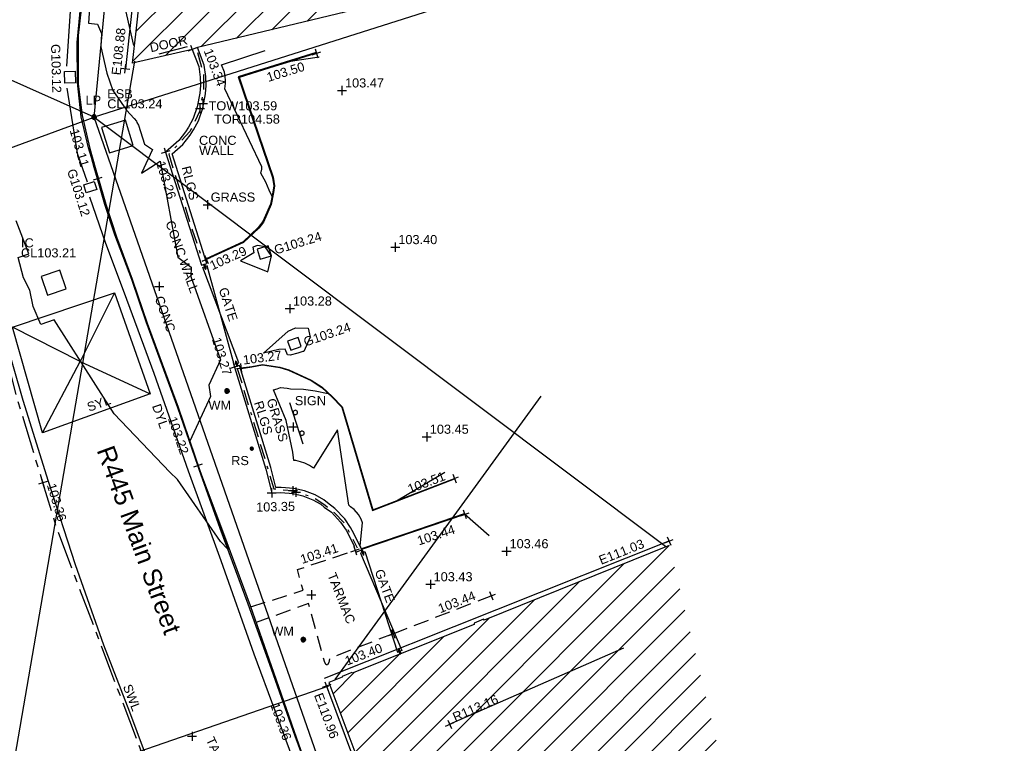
# Model space of a CAD drawing. Extents: x 635157 to 635442, y 694407 to 694910.
# Tile 90 of 103: x 635230 to 635263, y 694745 to 694768. Entities that reach past the tile are written whole.
import ezdxf

# ---------------------------------------------------------------- set-up
doc = ezdxf.new("R2010")
doc.units = 0
doc.header["$MEASUREMENT"] = 0
for name, pattern in [('BORDER', [1.75, 0.5, -0.25, 0.5, -0.25, 0, -0.25]), ('CENTER', [2, 1.25, -0.25, 0.25, -0.25]), ('DASHED', [0.75, 0.5, -0.25])]:
    doc.linetypes.add(name, pattern=pattern)
doc.layers.get('0').update_dxf_attribs({"color": 12, "linetype": 'CONTINUOUS'})
for name, color, linetype in [('BUILDING', 5, 'CONTINUOUS'), ('CHANGE_OF_SURFACE', 7, 'DASHED'), ('CHANGE_OF_SURFACE_LVL', 7, 'CONTINUOUS'), ('CONTOURS_MINOR', 132, 'CONTINUOUS'), ('DOOR', 7, 'CONTINUOUS'), ('DOOR_TXT', 7, 'CONTINUOUS'), ('EAVE', 3, 'CONTINUOUS'), ('EAVE_LVL', 3, 'CONTINUOUS'), ('ESB_COVER', 1, 'CONTINUOUS'), ('ESB_COVER_RMK', 1, 'CONTINUOUS'), ('GATE', 7, 'CONTINUOUS'), ('GATE_TXT', 7, 'CONTINUOUS'), ('GULLY', 151, 'CONTINUOUS'), ('GULLY_LVL', 151, 'CONTINUOUS'), ('HATCHING', 4, 'CONTINUOUS'), ('INSPECTION_COVER', 12, 'CONTINUOUS'), ('INSPECTION_COVER_RMK', 12, 'CONTINUOUS'), ('KERB_BOTTOM', 172, 'CONTINUOUS'), ('KERB_BOTTOM_LVL', 172, 'CONTINUOUS'), ('KERB_TOP', 2, 'CONTINUOUS'), ('LAMPPOST', 6, 'CONTINUOUS'), ('LAMPPOST_TXT', 6, 'CONTINUOUS'), ('MARKINGS_DOUBLE_YELLOW', 9, 'CONTINUOUS'), ('MARKINGS_DOUBLE_YELLOW_TXT', 9, 'CONTINUOUS'), ('MARKINGS_WHITE_LINE', 9, 'CONTINUOUS'), ('MARKINGS_WHITE_LINE_TXT', 9, 'CONTINUOUS'), ('MARKINGS_YELLOW_LINE', 9, 'CONTINUOUS'), ('MARKINGS_YELLOW_LINE_TXT', 9, 'CONTINUOUS'), ('OVERHEAD_ELECTRIC', 1, 'OH_ELEC'), ('OVERHEAD_TELECOM', 3, 'OH_TEL'), ('RAILINGS', 7, 'BORDER'), ('RAILINGS_TXT', 7, 'CONTINUOUS'), ('RIDGE', 6, 'CONTINUOUS'), ('RIDGE_LVL', 6, 'CONTINUOUS'), ('ROAD_CROWNLINE', 212, 'CENTER'), ('ROAD_CROWNLINE_LVL', 212, 'CONTINUOUS'), ('ROADSIGN', 132, 'CONTINUOUS'), ('ROADSIGN_TXT', 132, 'CONTINUOUS'), ('SIGN', 132, 'CONTINUOUS'), ('SIGN_TXT', 132, 'CONTINUOUS'), ('SPOT_HEIGHTS', 92, 'CONTINUOUS'), ('SPOT_HEIGHTS_LVL', 92, 'CONTINUOUS'), ('TEXT', 7, 'CONTINUOUS'), ('TEXT_RMK', 7, 'CONTINUOUS'), ('TEXT_TXT', 7, 'CONTINUOUS'), ('TOP_OF_RAILING_LEVEL', 212, 'CONTINUOUS'), ('TOP_OF_RAILING_LEVEL_TXT', 212, 'CONTINUOUS'), ('TOP_OF_WALL_LEVEL', 212, 'CONTINUOUS'), ('TOP_OF_WALL_LEVEL_TXT', 212, 'CONTINUOUS'), ('WALL', 12, 'CONTINUOUS'), ('WALL_LVL', 12, 'CONTINUOUS'), ('WALL_RMK', 12, 'CONTINUOUS'), ('WATER_METER', 5, 'CONTINUOUS'), ('WATER_METER_TXT', 5, 'CONTINUOUS')]:
    doc.layers.add(name, color=color, linetype=linetype)
doc.styles.add('Arial', font='arial.ttf')
doc.linetypes.add('OH_ELEC', pattern='A,4,-0.4,["OE",Arial,S=0.36,R=0,X=0,Y=-0.18],-1.2', length=5.6)
doc.linetypes.add('OH_TEL', pattern='A,4,-0.4,["OT",Arial,S=0.36,R=0,X=0,Y=-0.18],-1.2', length=5.6)

# ---------------------------------------------------------------- blocks, each defined once
blk = doc.blocks.new('MH_CIR2')
at = {"color": 0, "linetype": 'ByBlock', "flags": 128}
for points in [[(0.5, 0), (0.475, 0.154), (0.404, 0.293), (0.293, 0.404), (0.154, 0.475), (0, 0.5), (-0.154, 0.475), (-0.293, 0.404), (-0.404, 0.293), (-0.475, 0.154), (-0.5, 0), (-0.475, -0.154), (-0.404, -0.293), (-0.293, -0.404), (-0.154, -0.475), (0, -0.5), (0.154, -0.475), (0.293, -0.404), (0.404, -0.293), (0.475, -0.154)], [(-0.499, -0.033), (0.033, 0.499)], [(-0.496, 0.06), (-0.06, 0.496)], [(-0.488, -0.111), (0.111, 0.488)], [(-0.467, -0.18), (0.18, 0.467)], [(-0.467, 0.179), (-0.179, 0.467)], [(-0.438, -0.241), (0.241, 0.438)], [(-0.403, -0.296), (0.296, 0.403)], [(-0.362, -0.345), (0.345, 0.362)], [(-0.315, -0.388), (0.388, 0.315)], [(-0.263, -0.425), (0.425, 0.263)], [(-0.204, -0.456), (0.456, 0.204)], [(-0.138, -0.48), (0.48, 0.138)], [(-0.064, -0.496), (0.496, 0.064)], [(0.5, 0), (0.475, -0.154)], [(0.022, -0.5), (0.5, -0.022)], [(0.128, -0.483), (0.483, -0.128)], [(0.305, -0.396), (0.396, -0.305)]]:
    blk.add_lwpolyline(points, dxfattribs=at)
blk = doc.blocks.new('GATE')
at = {"color": 0, "linetype": 'ByBlock', "flags": 128}
for points in [[(-0.450902, 0), (-0.451904, 0.007014), (-0.455912, 0.014028), (-0.460922, 0.019038), (-0.467936, 0.023046), (-0.475952, 0.024048), (-0.482966, 0.023046), (-0.48998, 0.019038), (-0.49499, 0.014028), (-0.498998, 0.007014), (-0.5, 0), (-0.498998, -0.007014), (-0.49499, -0.014028), (-0.48998, -0.019038), (-0.482966, -0.023046), (-0.475952, -0.024048), (-0.467936, -0.023046), (-0.460922, -0.019038), (-0.455912, -0.014028), (-0.451904, -0.007014)], [(-0.475952, 0.024048), (-0.475952, 0.078156), (0.475952, -0.078156), (0.475952, -0.024048)], [(-0.475952, -0.024048), (-0.475952, -0.078156), (0.475952, 0.078156), (0.475952, 0.024048)], [(-0.450902, 0), (-0.451904, -0.007014)], [(0.5, 0), (0.498998, 0.007014), (0.49499, 0.014028), (0.48998, 0.019038), (0.482966, 0.023046), (0.475952, 0.024048), (0.467936, 0.023046), (0.460922, 0.019038), (0.455912, 0.014028), (0.451904, 0.007014), (0.450902, 0), (0.451904, -0.007014), (0.455912, -0.014028), (0.460922, -0.019038), (0.467936, -0.023046), (0.475952, -0.024048), (0.482966, -0.023046), (0.48998, -0.019038), (0.49499, -0.014028), (0.498998, -0.007014)], [(0.5, 0), (0.498998, -0.007014)]]:
    blk.add_lwpolyline(points, dxfattribs=at)
blk = doc.blocks.new('SPOT')
at = {"color": 0, "linetype": 'ByBlock', "flags": 128}
for points in [[(-0.5, 0), (0.5, 0)], [(0, 0.5), (0, -0.5)]]:
    blk.add_lwpolyline(points, dxfattribs=at)
blk = doc.blocks.new('SIGNLEFT')
at = {"color": 0, "linetype": 'ByBlock', "flags": 128}
for points in [[(-0.2, 0), (-0.2025, 0.0155), (-0.2095, 0.0295), (-0.2205, 0.0405), (-0.2345, 0.0475), (-0.25, 0.05), (-0.2655, 0.0475), (-0.2795, 0.0405), (-0.2905, 0.0295), (-0.2975, 0.0155), (-0.3, 0), (-0.2975, -0.0155), (-0.2905, -0.0295), (-0.2795, -0.0405), (-0.2655, -0.0475), (-0.25, -0.05), (-0.2345, -0.0475), (-0.2205, -0.0405), (-0.2095, -0.0295), (-0.2025, -0.0155)], [(0.3, 0), (0.2975, 0.0155), (0.2905, 0.0295), (0.2795, 0.0405), (0.2655, 0.0475), (0.25, 0.05), (0.2345, 0.0475), (0.2205, 0.0405), (0.2095, 0.0295), (0.2025, 0.0155), (0.2, 0), (0.2025, -0.0155), (0.2095, -0.0295), (0.2205, -0.0405), (0.2345, -0.0475), (0.25, -0.05), (0.2655, -0.0475), (0.2795, -0.0405), (0.2905, -0.0295), (0.2975, -0.0155)]]:
    blk.add_lwpolyline(points, close=True, dxfattribs=at)
blk.add_lwpolyline([(0.5, -0.05), (-0.5, -0.05)], dxfattribs=at)

msp = doc.modelspace()

# ---------------------------------------------------------------- hatches: boundary and pattern name
at = {"layer": 'HATCHING'}
h = msp.add_hatch(dxfattribs=at)
h.set_pattern_fill('ANSI31', color=256, scale=5)
h.paths.add_polyline_path([(635257.955, 694842.635), (635256.335, 694850.632), (635251.44, 694849.64), (635247.47, 694848.85), (635245.57, 694848.473), (635245.819, 694847.339), (635244.415, 694847.081), (635244.65, 694845.975), (635243.04, 694845.779), (635242.729, 694843.444), (635242.254, 694839.745), (635241.94, 694837.309), (635241.672, 694835.566), (635241.219, 694832.174), (635241.189, 694831.934), (635241.17, 694831.937), (635241.141, 694831.785), (635241.168, 694831.775), (635240.845, 694829.088), (635240.783, 694828.513), (635240.826, 694828.47), (635240.766, 694828.353), (635240.385, 694824.792), (635239.79, 694819.691), (635239.655, 694819.696), (635239.636, 694819.434), (635239.76, 694819.426), (635239.504, 694816.811), (635239.183, 694813.905), (635239.07, 694813.914), (635239.043, 694813.681), (635239.168, 694813.669), (635238.93, 694811.296), (635238.893, 694811.264), (635238.76, 694810.407), (635238.592, 694809.154), (635238.482, 694808.157), (635238.356, 694807.068), (635238.342, 694806.861), (635238.122, 694804.669), (635237.707, 694801.382), (635237.313, 694797.677), (635237.222, 694796.915), (635237.182, 694796.921), (635237.16, 694796.76), (635237.21, 694796.753), (635237.03, 694795.348), (635236.972, 694795.196), (635237.026, 694795.188), (635236.864, 694793.953), (635236.82, 694793.959), (635236.805, 694793.806), (635236.908, 694793.794), (635236.601, 694790.917), (635236.51, 694790.921), (635236.488, 694790.769), (635236.57, 694790.75), (635236.486, 694789.983), (635236.518, 694789.948), (635236.295, 694787.877), (635236.26, 694787.85), (635236.238, 694787.777), (635235.989, 694785.497), (635235.756, 694783.115), (635235.422, 694780.083), (635234.955, 694776.088), (635234.531, 694772.078), (635234.328, 694770.172), (635234.096, 694768.071), (635233.974, 694767.019), (635235.945, 694767.465), (635236.121, 694767.532), (635241.236, 694768.758), (635243.209, 694768.99), (635249.955, 694771.316)])
h.paths.add_polyline_path([(635238.874, 694810.829), (635241.104, 694810.829), (635241.104, 694811.295), (635238.874, 694811.295)], flags=24)
h.paths.add_polyline_path([(635239.226, 694813.542), (635241.455, 694813.542), (635241.455, 694814.007), (635239.226, 694814.007)], flags=24)
h.paths.add_polyline_path([(635247.211, 694848.93), (635249.153, 694849.274), (635249.072, 694849.732), (635247.129, 694849.388)], flags=25)
h.paths.add_polyline_path([(635244.882, 694846.932), (635245.259, 694844.86), (635245.702, 694844.94), (635245.324, 694847.012)], flags=24)
h.paths.add_polyline_path([(635244.44, 694847.004), (635244.697, 694845.592), (635245.149, 694845.675), (635244.892, 694847.087)], flags=24)
h.paths.add_polyline_path([(635251.188, 694849.695), (635253.253, 694850.111), (635253.164, 694850.552), (635251.099, 694850.136)], flags=25)
h.paths.add_polyline_path([(635254.466, 694850.325), (635255.873, 694850.609), (635255.782, 694851.06), (635254.375, 694850.776)], flags=9)
h.paths.add_polyline_path([(635248.54, 694848.363), (635248.779, 694846.948), (635249.233, 694847.025), (635248.994, 694848.44)], flags=24)
h.paths.add_polyline_path([(635241.597, 694836.35), (635241.821, 694838.05), (635241.366, 694838.11), (635241.142, 694836.41)], flags=25)
h.paths.add_polyline_path([(635237.255, 694797.998), (635237.428, 694799.704), (635236.971, 694799.75), (635236.798, 694798.045)], flags=25)
h.paths.add_polyline_path([(635243.059, 694845.287), (635243.791, 694845.287), (635243.791, 694845.737), (635243.059, 694845.737)], flags=24)
h.paths.add_polyline_path([(635241.655, 694801.724), (635241.844, 694803.451), (635241.388, 694803.502), (635241.198, 694801.774)], flags=24)
h.paths.add_polyline_path([(635241.894, 694770.837), (635243.549, 694771.369), (635243.408, 694771.807), (635241.754, 694771.275)], flags=24)
h.paths.add_polyline_path([(635238.317, 694768.727), (635238.504, 694770.455), (635238.047, 694770.504), (635237.86, 694768.777)], flags=24)
h.paths.add_polyline_path([(635240.911, 694794.131), (635241.098, 694795.859), (635240.641, 694795.908), (635240.454, 694794.181)], flags=24)
h.paths.add_polyline_path([(635242.159, 694807.938), (635242.279, 694809.672), (635241.821, 694809.703), (635241.701, 694807.97)], flags=24)
h.paths.add_polyline_path([(635242.249, 694810.883), (635242.457, 694812.609), (635242.001, 694812.664), (635241.793, 694810.938)], flags=24)
h.paths.add_polyline_path([(635243.928, 694825.595), (635244.09, 694827.325), (635243.632, 694827.368), (635243.47, 694825.638)], flags=24)
h.paths.add_polyline_path([(635245.094, 694832.674), (635245.331, 694834.393), (635244.883, 694834.455), (635244.647, 694832.736)], flags=24)
h.paths.add_polyline_path([(635246.441, 694843.638), (635246.675, 694845.36), (635246.22, 694845.422), (635245.986, 694843.7)], flags=24)
h.paths.add_polyline_path([(635256.281, 694850.624), (635257.683, 694850.931), (635257.585, 694851.38), (635256.183, 694851.073)], flags=9)
h.paths.add_polyline_path([(635242.514, 694846.362), (635244.465, 694848.448), (635244.125, 694848.766), (635242.174, 694846.68)], flags=25)
h.paths.add_polyline_path([(635236.213, 694767.467), (635236.724, 694766.125), (635237.153, 694766.289), (635236.643, 694767.63)], flags=9)
h.paths.add_polyline_path([(635234.525, 694767.276), (635235.904, 694767.581), (635235.803, 694768.036), (635234.424, 694767.73)], flags=24)
h.paths.add_polyline_path([(635235.17, 694771.811), (635235.308, 694773.217), (635234.845, 694773.263), (635234.707, 694771.857)], flags=24)
h.paths.add_polyline_path([(635235.827, 694778.064), (635235.955, 694779.471), (635235.491, 694779.513), (635235.363, 694778.106)], flags=24)
h.paths.add_polyline_path([(635236.435, 694782.997), (635236.549, 694784.405), (635236.084, 694784.443), (635235.971, 694783.035)], flags=24)
h.paths.add_polyline_path([(635237.287, 694787.864), (635237.459, 694789.266), (635236.996, 694789.323), (635236.825, 694787.921)], flags=24)
h.paths.add_polyline_path([(635237.623, 694794.681), (635237.792, 694796.083), (635237.329, 694796.139), (635237.161, 694794.736)], flags=24)
h.paths.add_polyline_path([(635238.787, 694800.981), (635239.017, 694802.374), (635238.558, 694802.45), (635238.328, 694801.056)], flags=24)
h.paths.add_polyline_path([(635239.07, 694807.838), (635239.273, 694809.236), (635238.812, 694809.303), (635238.609, 694807.905)], flags=24)
h.paths.add_polyline_path([(635239.676, 694811.286), (635239.815, 694812.692), (635239.352, 694812.737), (635239.213, 694811.332)], flags=24)
h.paths.add_polyline_path([(635240.163, 694816.699), (635240.315, 694818.103), (635239.852, 694818.153), (635239.7, 694816.749)], flags=24)
h.paths.add_polyline_path([(635240.377, 694819.412), (635240.567, 694820.812), (635240.106, 694820.874), (635239.916, 694819.474)], flags=24)
h.paths.add_polyline_path([(635241.233, 694826.612), (635241.362, 694828.019), (635240.898, 694828.062), (635240.769, 694826.655)], flags=24)
h.paths.add_polyline_path([(635241.489, 694829.012), (635241.634, 694830.417), (635241.171, 694830.465), (635241.026, 694829.06)], flags=24)
h.paths.add_polyline_path([(635242.115, 694832.728), (635242.282, 694834.131), (635241.819, 694834.186), (635241.652, 694832.783)], flags=24)
h.paths.add_polyline_path([(635242.795, 694839.263), (635243.021, 694840.657), (635242.562, 694840.732), (635242.335, 694839.338)], flags=24)
h.paths.add_polyline_path([(635243.13, 694841.169), (635243.302, 694842.571), (635242.84, 694842.627), (635242.668, 694841.225)], flags=24)
h.paths.add_polyline_path([(635253.712, 694849.287), (635255.087, 694849.612), (635254.98, 694850.065), (635253.605, 694849.74)], flags=24)
h = msp.add_hatch(dxfattribs=at)
h.set_pattern_fill('ANSI31', color=256, scale=5)
h.paths.add_polyline_path([(635251.646, 694751.145), (635245.551, 694748.691), (635245.533, 694748.718), (635245.222, 694748.589), (635245.227, 694748.546), (635242.8, 694747.577), (635242.797, 694747.573), (635242.795, 694747.575), (635241.21, 694746.941), (635241.198, 694746.96), (635240.874, 694746.828), (635240.883, 694746.809), (635240.44, 694746.63), (635241.992, 694742.51), (635241.895, 694742.47), (635242.02, 694742.182), (635242.151, 694742.241), (635243.062, 694739.924), (635242.926, 694739.862), (635243.043, 694739.589), (635243.146, 694739.632), (635243.636, 694738.486), (635243.489, 694738.429), (635243.577, 694738.169), (635243.712, 694738.228), (635244.601, 694735.863), (635244.482, 694735.811), (635244.575, 694735.554), (635244.68, 694735.585), (635244.763, 694735.404), (635244.658, 694735.363), (635244.749, 694735.105), (635244.94, 694735.176), (635245.258, 694734.318), (635245.058, 694734.241), (635245.155, 694733.975), (635245.279, 694734.029), (635246.141, 694731.586), (635246.636, 694730.218), (635246.54, 694730.181), (635247.207, 694728.345), (635247.241, 694728.345), (635247.313, 694728.125), (635247.362, 694728.147), (635247.837, 694726.934), (635256.762, 694729.973)])
h.paths.add_polyline_path([(635256.762, 694729.973), (635247.837, 694726.934), (635247.874, 694726.84), (635247.8, 694726.809), (635247.852, 694726.672), (635247.942, 694726.696), (635248.065, 694726.338), (635247.994, 694726.311), (635248.073, 694726.112), (635248.144, 694726.144), (635248.614, 694724.858), (635248.908, 694724.076), (635248.859, 694724.063), (635249.126, 694723.318), (635249.167, 694723.331), (635249.56, 694722.279), (635249.511, 694722.255), (635249.748, 694721.639), (635249.76, 694721.641), (635249.81, 694721.664), (635249.826, 694721.624), (635249.827, 694721.622), (635249.845, 694721.603), (635249.853, 694721.554), (635250.829, 694719.069), (635251.356, 694717.654), (635252.596, 694714.429), (635253.155, 694712.887), (635253.878, 694710.919), (635253.836, 694710.904), (635254.07, 694710.285), (635260.76, 694713.427)])
h.paths.add_polyline_path([(635247.193, 694728.124), (635247.814, 694726.526), (635248.242, 694726.692), (635247.622, 694728.29)], flags=9)
h.paths.add_polyline_path([(635247.291, 694728.017), (635247.891, 694726.41), (635248.322, 694726.571), (635247.722, 694728.177)], flags=9)
h.paths.add_polyline_path([(635250.714, 694729.057), (635251.341, 694727.436), (635251.77, 694727.602), (635251.143, 694729.223)], flags=24)
h.paths.add_polyline_path([(635249.409, 694731.952), (635250.028, 694730.328), (635250.457, 694730.492), (635249.839, 694732.116)], flags=24)
h.paths.add_polyline_path([(635244.684, 694743.824), (635245.303, 694742.2), (635245.732, 694742.363), (635245.114, 694743.987)], flags=24)
h.paths.add_polyline_path([(635244.562, 694745.235), (635246.153, 694745.932), (635245.969, 694746.353), (635244.377, 694745.656)], flags=24)
h.paths.add_polyline_path([(635247.455, 694728.276), (635247.968, 694726.96), (635248.402, 694727.129), (635247.888, 694728.445)], flags=24)
h.paths.add_polyline_path([(635246.927, 694730.363), (635247.447, 694729.049), (635247.88, 694729.221), (635247.36, 694730.534)], flags=24)
h.paths.add_polyline_path([(635244.894, 694735.58), (635245.313, 694734.231), (635245.758, 694734.369), (635245.339, 694735.718)], flags=24)
h.paths.add_polyline_path([(635243.949, 694740.201), (635244.448, 694738.879), (635244.884, 694739.044), (635244.385, 694740.365)], flags=24)
h.paths.add_polyline_path([(635241.515, 694744.347), (635242.04, 694743.036), (635242.472, 694743.209), (635241.947, 694744.52)], flags=24)
h.paths.add_polyline_path([(635256.587, 694714.593), (635257.206, 694712.969), (635257.636, 694713.133), (635257.017, 694714.757)], flags=24)
h.paths.add_polyline_path([(635253.485, 694722.011), (635254.104, 694720.387), (635254.533, 694720.551), (635253.914, 694722.175)], flags=24)
h.paths.add_polyline_path([(635249.856, 694721.54), (635250.588, 694721.54), (635250.588, 694721.99), (635249.856, 694721.99)], flags=25)
h.paths.add_polyline_path([(635252.639, 694714.688), (635253.14, 694713.367), (635253.575, 694713.532), (635253.075, 694714.853)], flags=24)
h.paths.add_polyline_path([(635251.394, 694718.15), (635251.931, 694716.843), (635252.361, 694717.02), (635251.825, 694718.327)], flags=24)
h.paths.add_polyline_path([(635248.175, 694726.587), (635248.67, 694725.264), (635249.106, 694725.427), (635248.611, 694726.75)], flags=24)
h.paths.add_polyline_path([(635246.662, 694729.832), (635247.262, 694728.226), (635247.693, 694728.386), (635247.093, 694729.993)], flags=25)

# ---------------------------------------------------------------- linework, layer by layer
at = {"layer": 'BUILDING', "flags": 128}
for points in [[(635241.236, 694768.758), (635236.121, 694767.532), (635235.945, 694767.465), (635233.974, 694767.019), (635234.096, 694768.071), (635234.328, 694770.172)], [(635251.646, 694751.145), (635245.551, 694748.691), (635245.533, 694748.718), (635245.222, 694748.589), (635245.227, 694748.546), (635241.21, 694746.941), (635241.198, 694746.96), (635240.874, 694746.828), (635240.883, 694746.809), (635240.44, 694746.63), (635241.992, 694742.51)]]:
    msp.add_lwpolyline(points, dxfattribs=at)
at = {"layer": 'CHANGE_OF_SURFACE', "flags": 128}
for points in [[(635237.869, 694749.122), (635239.594, 694749.669), (635239.405, 694750.35), (635241.305, 694750.982)], [(635242.554, 694748.237), (635245.785, 694749.491)], [(635242.554, 694748.237), (635240.462, 694747.424), (635240.439, 694747.297), (635240.399, 694747.216), (635240.352, 694747.218), (635240.305, 694747.292), (635239.776, 694749.23), (635238.047, 694748.61)]]:
    msp.add_lwpolyline(points, dxfattribs=at)
at = {"layer": 'CONTOURS_MINOR', "flags": 128}
for points in [[(635232.577, 694768.976), (635232.525, 694768.328), (635232.831, 694768.299), (635232.953, 694767.987), (635232.934, 694767.552), (635233.131, 694766.69), (635233.335, 694766.119), (635233.784, 694765.474), (635234.037, 694765.198), (635234.109, 694765.104), (635234.126, 694765.068), (635234.181, 694764.975), (635234.377, 694764.347), (635234.638, 694764.176), (635234.274, 694763.4), (635234.891, 694763.789), (635235.472, 694760.627), (635235.906, 694760.3), (635235.897, 694759.998), (635236.874, 694757.248), (635236.488, 694756.415), (635236.548, 694756.05), (635235.861, 694754.574), (635236.178, 694753.639), (635236.609, 694752.424), (635236.886, 694751.667), (635237.114, 694751.024), (635236.873, 694751.271), (635235.456, 694753.31), (635235.204, 694753.554), (635233.371, 694755.481), (635232.774, 694756.423), (635231.402, 694758.57), (635230.958, 694758.42), (635230.709, 694759.003), (635230.604, 694759.544), (635230.389, 694759.948), (635230.213, 694760.618), (635230.562, 694760.736), (635230.146, 694761.822)], [(635240.119, 694767.212), (635239.175, 694767.074), (635237.489, 694766.55), (635238.595, 694763.258), (635238.63, 694762.978), (635238.602, 694762.767), (635238.572, 694762.632), (635238.472, 694762.835), (635238.368, 694763.095), (635238.198, 694763.399), (635238.215, 694763.448), (635238.223, 694763.476), (635238.231, 694763.529), (635238.234, 694763.607), (635237.017, 694766.173), (635237.039, 694766.347), (635237.041, 694766.452), (635237.031, 694766.569), (635237.005, 694766.723), (635236.909, 694766.963), (635238.345, 694767.436)], [(635245.72, 694751.462), (635244.908, 694752.179), (635243.556, 694751.724), (635241.519, 694751.032), (635241.519, 694751.027), (635241.468, 694751.135), (635241.553, 694751.894), (635241.5, 694752.007), (635241.412, 694752.158), (635241.278, 694752.33), (635241.148, 694752.419), (635241.1, 694752.465), (635240.72, 694754.944), (635239.932, 694753.687), (635239.804, 694753.773), (635239.654, 694753.851), (635239.513, 694753.9), (635239.354, 694753.935), (635239.291, 694753.938), (635239.254, 694754.209), (635239.034, 694755.256), (635238.622, 694756.264), (635238.736, 694756.295), (635238.849, 694756.339), (635239.064, 694756.323), (635239.182, 694756.302), (635239.607, 694756.293), (635239.99, 694756.232), (635240.421, 694756.147), (635240.543, 694756.036), (635240.87, 694755.7), (635241.886, 694752.313), (635242.671, 694752.616), (635244.262, 694753.553)]]:
    msp.add_lwpolyline(points, dxfattribs=at)
for points in [[(635238.429, 694760.153), (635238.553, 694760.675), (635238.546, 694760.686), (635238.347, 694760.974), (635238.091, 694761.018), (635237.944, 694760.961), (635237.973, 694760.773), (635237.535, 694760.511), (635238.429, 694760.153)], [(635239.581, 694757.524), (635239.416, 694757.475), (635239.168, 694757.407), (635239.084, 694757.414), (635239.004, 694757.606), (635238.791, 694757.598), (635238.292, 694757.468), (635239.106, 694758.201), (635239.338, 694758.309), (635239.761, 694758.293), (635239.822, 694757.995), (635239.614, 694757.527), (635239.581, 694757.524)]]:
    msp.add_lwpolyline(points, close=True, dxfattribs=at)
at = {"layer": 'DOOR', "flags": 128}
msp.add_lwpolyline([(635234.852, 694767.323), (635235.793, 694767.564)], dxfattribs=at)
at = {"layer": 'EAVE', "flags": 128}
for points in [[(635237.075, 694797.659), (635233.744, 694766.831)], [(635251.636, 694751.29), (635240.288, 694746.762)], [(635240.364, 694746.517), (635247.266, 694728.032)]]:
    msp.add_lwpolyline(points, dxfattribs=at)
at = {"layer": 'ESB_COVER', "flags": 128}
msp.add_lwpolyline([(635233.743, 694765.144), (635232.957, 694764.899), (635233.218, 694764.062), (635234.004, 694764.307)], close=True, dxfattribs=at)
at = {"layer": 'GULLY', "flags": 128}
for points in [[(635231.743, 694766.747), (635232.089, 694766.756), (635232.099, 694766.367), (635231.753, 694766.358)], [(635232.457, 694762.753), (635232.377, 694763.015), (635232.72, 694763.12), (635232.8, 694762.858)], [(635238.082, 694760.892), (635238.184, 694760.561), (635238.55, 694760.674), (635238.448, 694761.005)], [(635239.082, 694757.866), (635239.184, 694757.569), (635239.532, 694757.688), (635239.43, 694757.985)]]:
    msp.add_lwpolyline(points, close=True, dxfattribs=at)
at = {"layer": 'INSPECTION_COVER', "flags": 128}
msp.add_lwpolyline([(635231.59, 694760.199), (635230.976, 694759.991), (635231.184, 694759.377), (635231.798, 694759.585)], close=True, dxfattribs=at)
at = {"layer": 'KERB_BOTTOM', "flags": 128}
for points in [[(635239.514, 694744.362), (635239.335, 694744.866), (635238.553, 694747.074), (635237.783, 694749.209), (635236.864, 694751.701), (635236.171, 694753.644), (635236.127, 694753.771), (635235.472, 694755.671), (635234.433, 694758.508), (635233.952, 694759.895), (635233.401, 694761.37), (635233.072, 694762.367), (635232.825, 694763.208), (635232.716, 694763.578), (635232.624, 694763.907), (635232.526, 694764.233), (635232.29, 694765.248), (635232.168, 694766.382), (635232.156, 694767.696), (635232.396, 694770.209)], [(635240.031, 694767.34), (635237.491, 694766.549), (635238.612, 694763.262), (635238.65, 694762.978), (635238.624, 694762.763), (635238.542, 694762.368), (635238.29, 694761.787), (635238.135, 694761.588), (635237.631, 694761.117), (635236.408, 694760.559)], [(635237.548, 694756.985), (635237.906, 694757.032), (635238.252, 694757.101), (635238.825, 694757.012), (635239.121, 694756.927), (635239.863, 694756.588), (635240.22, 694756.35), (635240.551, 694756.044), (635240.878, 694755.704), (635241.886, 694752.314), (635244.401, 694753.281), (635244.573, 694753.347)], [(635241.525, 694751.02), (635244.912, 694752.169)]]:
    msp.add_lwpolyline(points, dxfattribs=at)
at = {"layer": 'KERB_TOP', "flags": 128}
for points in [[(635232.334, 694769.193), (635232.192, 694767.931), (635232.189, 694766.321), (635232.325, 694765.297), (635232.572, 694764.203), (635232.754, 694763.585), (635233.098, 694762.376), (635233.447, 694761.306), (635233.972, 694759.909), (635234.46, 694758.461), (635235.477, 694755.696), (635236.183, 694753.635), (635236.97, 694751.537), (635237.854, 694749.164), (635238.616, 694746.978), (635239.377, 694744.801), (635240.131, 694742.65)], [(635240.024, 694767.363), (635237.46, 694766.565), (635238.588, 694763.257), (635238.625, 694762.978), (635238.6, 694762.767), (635238.519, 694762.376), (635238.269, 694761.8), (635238.117, 694761.605), (635237.617, 694761.138), (635236.398, 694760.581)], [(635237.55, 694756.972), (635237.908, 694757.02), (635238.252, 694757.088), (635238.822, 694757), (635239.116, 694756.915), (635239.857, 694756.577), (635240.212, 694756.34), (635240.542, 694756.035), (635240.867, 694755.698), (635241.878, 694752.297), (635244.578, 694753.335)], [(635241.517, 694751.036), (635244.905, 694752.191)]]:
    msp.add_lwpolyline(points, dxfattribs=at)
at = {"layer": 'MARKINGS_DOUBLE_YELLOW', "flags": 128}
for points in [[(635237.283, 694814.818), (635236.851, 694811.108), (635236.481, 694807.988), (635236.102, 694804.473), (635235.604, 694800.149), (635235.342, 694798.149), (635234.93, 694794.138), (635234.447, 694789.943), (635234.124, 694787.659), (635233.786, 694784.513), (635233.433, 694781.894), (635233.01, 694777.956), (635232.802, 694776.397), (635232.45, 694773.157), (635232.024, 694770.218), (635231.803, 694766.915)], [(635231.815, 694766.193), (635232.155, 694764.057), (635232.491, 694763.113)], [(635232.565, 694762.618), (635233.085, 694761.088), (635233.7, 694759.461), (635234.675, 694756.818), (635235.805, 694753.598), (635236.886, 694750.645), (635237.971, 694747.578), (635239.352, 694743.848), (635240.342, 694740.981), (635241.117, 694738.796), (635241.82, 694736.939), (635242.481, 694735.13), (635243.646, 694731.841), (635244.92, 694728.409)]]:
    msp.add_lwpolyline(points, dxfattribs=at)
at = {"layer": 'MARKINGS_WHITE_LINE', "flags": 128}
msp.add_lwpolyline([(635229.207, 694761.444), (635229.444, 694759.878), (635229.715, 694758.22), (635230.369, 694755.922), (635231.203, 694753.257), (635232.087, 694750.522), (635233.028, 694747.872), (635233.874, 694745.664), (635234.808, 694743.166), (635236.825, 694737.887), (635238.557, 694733.416), (635240.35, 694728.696), (635242.057, 694724.439), (635243.852, 694719.924), (635245.279, 694716.483), (635247.055, 694712.485), (635248.842, 694708.797), (635250.712, 694704.815), (635252.695, 694700.783), (635255.33, 694702.074)], dxfattribs=at)
at = {"layer": 'MARKINGS_YELLOW_LINE', "flags": 128}
msp.add_lwpolyline([(635234.558, 694756.13), (635231.015, 694754.848), (635230.025, 694758.323), (635233.391, 694759.456)], close=True, dxfattribs=at)
for points in [[(635233.391, 694759.456), (635232.256, 694757.194), (635234.558, 694756.13)], [(635231.015, 694754.848), (635232.256, 694757.194), (635230.025, 694758.323)]]:
    msp.add_lwpolyline(points, dxfattribs=at)
at = {"layer": 'OVERHEAD_ELECTRIC', "flags": 128}
for points in [[(635249.222, 694770.48), (635232.713, 694765.242), (635235.587, 694795.064)], [(635232.713, 694765.242), (635221.728, 694770.137)], [(635216.553, 694759.309), (635232.713, 694765.242), (635251.517, 694751.125)], [(635247.241, 694728.345), (635245.614, 694728.316), (635232.713, 694765.242)], [(635240.647, 694746.736), (635247.428, 694756.056)]]:
    msp.add_lwpolyline(points, dxfattribs=at)
at = {"layer": 'OVERHEAD_TELECOM', "flags": 128}
for points in [[(635234.026, 694767.594), (635227.566, 694795.854)], [(635234.29, 694725.343), (635229.885, 694742.87), (635234.05, 694767.083)], [(635227.861, 694742.527), (635229.885, 694742.87), (635240.445, 694746.526)]]:
    msp.add_lwpolyline(points, dxfattribs=at)
at = {"layer": 'RAILINGS', "flags": 128}
for points in [[(635236.114, 694767.37), (635236.31, 694766.664), (635236.32, 694766.181), (635236.18, 694765.421), (635235.867, 694764.762), (635235.173, 694764.017), (635235.906, 694761.654), (635236.285, 694760.51)], [(635237.426, 694756.97), (635238.631, 694753.01), (635239.258, 694752.948), (635239.926, 694752.73), (635240.305, 694752.483), (635240.611, 694752.225), (635240.955, 694751.87), (635241.378, 694751.071)]]:
    msp.add_lwpolyline(points, dxfattribs=at)
at = {"layer": 'RIDGE', "flags": 128}
msp.add_lwpolyline([(635244.416, 694745.26), (635250.153, 694747.774)], dxfattribs=at)
at = {"layer": 'ROAD_CROWNLINE', "flags": 128}
msp.add_lwpolyline([(635208.377, 694510.287), (635209.251, 694512.043), (635212.776, 694519.122), (635213.725, 694520.987), (635217.286, 694527.988), (635218.211, 694529.923), (635220.702, 694535.13), (635222.605, 694538.906), (635223.296, 694540.277), (635225.702, 694544.963), (635227.106, 694547.835), (635227.507, 694548.654), (635230.605, 694555.004), (635231.452, 694556.841), (635233.354, 694560.963), (635234.864, 694564.144), (635235.603, 694565.937), (635236.246, 694567.497), (635238.36, 694572.691), (635239.392, 694575.191), (635240.419, 694577.678), (635241.252, 694579.588), (635241.862, 694581.066), (635242.659, 694582.679), (635243.213, 694583.841), (635243.495, 694584.302), (635244.49, 694585.923), (635245.884, 694587.916), (635247.239, 694589.688), (635249.082, 694591.752), (635249.547, 694592.232), (635250.808, 694593.534), (635252.661, 694595.279), (635254.134, 694596.652), (635256.582, 694598.607), (635256.975, 694598.908), (635257.609, 694599.394), (635259.676, 694600.972), (635262.32, 694603.053), (635263.44, 694604.076), (635264.701, 694605.245), (635265.511, 694605.995), (635267.441, 694608.144), (635269.459, 694611.066), (635270.213, 694613.404), (635271.44, 694617.213), (635273.19, 694622.95), (635274.102, 694625.938), (635275.891, 694632.577), (635276.999, 694636.688), (635277.708, 694640.634), (635277.757, 694642.366), (635277.828, 694644.894), (635277.33, 694648.84), (635276.759, 694652.287), (635276.118, 694654.537), (635275.058, 694657.126), (635273.509, 694661.281), (635272.86, 694662.552), (635270.656, 694666.871), (635268.228, 694671.413), (635267.526, 694672.727), (635264.492, 694678.474), (635263.501, 694680.225), (635262.453, 694682.075), (635260.815, 694685.072), (635258.681, 694688.986), (635257.457, 694691.232), (635255.686, 694694.709), (635254.754, 694696.556), (635254.043, 694697.845), (635253.774, 694698.332), (635250.553, 694704.954), (635249.649, 694706.827), (635248.888, 694708.404), (635247.754, 694710.647), (635246.43, 694713.507), (635245.407, 694715.88), (635244.851, 694717.169), (635242.923, 694721.975), (635241.656, 694725.149), (635240.807, 694727.274), (635239.14, 694731.557), (635238.05, 694734.476), (635237.379, 694736.272), (635235.332, 694741.579), (635234.481, 694743.817), (635233.266, 694747.012), (635231.477, 694751.737), (635231.031, 694753.2), (635230.2, 694755.929), (635229.491, 694758.667), (635229.173, 694760.951), (635228.939, 694762.95), (635228.835, 694763.843), (635228.641, 694766.549), (635228.707, 694768.9), (635229.102, 694772.917), (635229.123, 694773.127), (635230.092, 694782.829), (635230.095, 694782.868), (635230.842, 694791.426), (635230.973, 694792.829), (635231.52, 694798.674), (635231.927, 694802.783), (635232.274, 694806.294), (635232.879, 694812.738), (635233.034, 694814.384), (635233.404, 694819.306), (635233.676, 694822.706), (635234.4, 694831.767), (635234.49, 694832.672), (635235.482, 694842.623), (635235.67, 694844.508), (635236.722, 694852.545), (635237.254, 694856.606), (635238.343, 694862.409), (635238.76, 694864.632), (635240.012, 694872.268), (635240.139, 694873.039), (635241.254, 694882.19), (635241.4, 694883.387), (635242.644, 694892.093)], dxfattribs=at)
at = {"layer": 'SPOT_HEIGHTS'}
for p in [(635240.872, 694766.116), (635242.627, 694760.96), (635239.158, 694758.939), (635243.663, 694754.72), (635246.288, 694750.953), (635243.788, 694749.865)]:
    msp.add_point(p, dxfattribs=at)
at = {"layer": 'WALL', "flags": 128}
msp.add_lwpolyline([(635235.945, 694767.465), (635236.158, 694766.905), (635236.205, 694766.559), (635236.214, 694766.284), (635236.195, 694766.032), (635236.109, 694765.578), (635235.979, 694765.191), (635235.825, 694764.914), (635235.726, 694764.752), (635235.502, 694764.466), (635235.065, 694764.088), (635236.244, 694760.368), (635236.424, 694760.425), (635235.282, 694764.027), (635235.639, 694764.335), (635235.881, 694764.644), (635235.988, 694764.819), (635236.152, 694765.115), (635236.292, 694765.53), (635236.382, 694766.007), (635236.403, 694766.28), (635236.393, 694766.575), (635236.342, 694766.952), (635236.121, 694767.532)], dxfattribs=at)
msp.add_lwpolyline([(635237.334, 694757.017), (635238.369, 694753.659), (635238.56, 694752.875), (635238.861, 694752.882), (635239.263, 694752.851), (635239.586, 694752.78), (635239.915, 694752.649), (635240.176, 694752.502), (635240.287, 694752.409), (635240.529, 694752.235), (635240.828, 694751.916), (635241.006, 694751.649), (635241.114, 694751.458), (635241.275, 694751.12), (635241.258, 694751.11), (635241.325, 694750.929), (635241.526, 694750.995), (635241.267, 694751.538), (635241.153, 694751.739), (635240.963, 694752.023), (635240.643, 694752.365), (635240.392, 694752.545), (635240.274, 694752.644), (635239.989, 694752.805), (635239.637, 694752.945), (635239.288, 694753.022), (635238.866, 694753.054), (635238.694, 694753.05), (635238.535, 694753.705), (635237.498, 694757.068)], close=True, dxfattribs=at)

# ---------------------------------------------------------------- block references
at = {"layer": 'CHANGE_OF_SURFACE_LVL', "xscale": 0.3, "yscale": 0.3, "zscale": 0.3}
for p, rotation in [((635241.305, 694750.982), 18.380745), ((635245.785, 694749.491), 21.22130199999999), ((635242.554, 694748.237), 21.222904)]:
    msp.add_blockref('SPOT', p, dxfattribs=dict(at, rotation=rotation))
at = {"layer": 'EAVE_LVL', "xscale": 0.3, "yscale": 0.3, "zscale": 0.3}
for p, rotation in [((635233.744, 694766.831), 83.833054), ((635251.636, 694751.29), 21.75264400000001), ((635240.364, 694746.517), 290.474823)]:
    msp.add_blockref('SPOT', p, dxfattribs=dict(at, rotation=rotation))
at = {"layer": 'GATE'}
for p, xscale, rotation in [((635236.883, 694758.722), 3.524622, 108.051214), ((635242.163, 694749.286), 3.648369, 290.445041)]:
    msp.add_blockref('GATE', p, dxfattribs=dict(at, xscale=xscale, rotation=rotation))
at = {"layer": 'KERB_BOTTOM_LVL'}
for p, xscale, yscale, zscale, rotation in [((635240.031, 694767.34), 0.3, 0.3, 0.3, 17.297493), ((635232.825, 694763.208), 0.3, 0.3, 0.3, 286.381866), ((635236.408, 694760.559), 0.3000000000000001, 0.3000000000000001, 0.3000000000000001, 24.52508500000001), ((635237.548, 694756.985), 0.3, 0.3, 0.3, 7.479297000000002), ((635236.127, 694753.771), 0.3, 0.3, 0.3, 289.026489), ((635244.573, 694753.347), 0.3, 0.3, 0.3, 21.021915), ((635244.912, 694752.169), 0.2999999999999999, 0.2999999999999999, 0.2999999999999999, 18.38402900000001)]:
    msp.add_blockref('SPOT', p, dxfattribs=dict(at, xscale=xscale, yscale=yscale, zscale=zscale, rotation=rotation))
at = {"layer": 'LAMPPOST', "xscale": 0.15, "yscale": 0.15, "zscale": 0.15}
msp.add_blockref('MH_CIR2', (635232.712, 694765.241), dxfattribs=at)
at = {"layer": 'RIDGE_LVL', "xscale": 0.3, "yscale": 0.3, "zscale": 0.3, "rotation": 23.663424}
msp.add_blockref('SPOT', (635244.416, 694745.26), dxfattribs=at)
at = {"layer": 'ROAD_CROWNLINE_LVL', "xscale": 0.3, "yscale": 0.3, "zscale": 0.3, "rotation": 286.9422}
msp.add_blockref('SPOT', (635231.031, 694753.2), dxfattribs=at)
at = {"layer": 'ROADSIGN', "xscale": 0.1, "yscale": 0.1, "zscale": 0.1}
msp.add_blockref('MH_CIR2', (635237.905, 694754.331), dxfattribs=at)
at = {"layer": 'SIGN', "xscale": 1.434198, "yscale": 1.434198, "rotation": 287.740106}
msp.add_blockref('SIGNLEFT', (635239.447, 694755.18), dxfattribs=at)
at = {"layer": 'SPOT_HEIGHTS_LVL', "xscale": 0.3, "yscale": 0.3, "zscale": 0.3}
for p in [(635240.872, 694766.116), (635242.627, 694760.96), (635239.158, 694758.939), (635243.663, 694754.72), (635246.288, 694750.953), (635243.788, 694749.865)]:
    msp.add_blockref('SPOT', p, dxfattribs=at)
at = {"layer": 'TEXT', "xscale": 0.3, "yscale": 0.3, "zscale": 0.3}
for p in [(635236.451, 694762.358), (635234.857, 694759.671), (635239.261, 694755.046), (635239.867, 694749.52), (635235.94, 694744.863)]:
    msp.add_blockref('SPOT', p, dxfattribs=at)
at = {"layer": 'TOP_OF_RAILING_LEVEL', "xscale": 0.3, "yscale": 0.3, "zscale": 0.3}
for p in [(635236.298, 694765.691), (635239.357, 694752.897)]:
    msp.add_blockref('SPOT', p, dxfattribs=at)
at = {"layer": 'TOP_OF_WALL_LEVEL', "xscale": 0.3, "yscale": 0.3, "zscale": 0.3}
for p in [(635236.199, 694765.525), (635239.258, 694752.948)]:
    msp.add_blockref('SPOT', p, dxfattribs=at)
at = {"layer": 'WALL_LVL', "xscale": 0.3, "yscale": 0.3, "zscale": 0.3}
for p, rotation in [((635235.945, 694767.465), 290.8246770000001), ((635235.065, 694764.088), 287.585266), ((635237.334, 694757.017), 287.13031), ((635238.56, 694752.875), 1.33222)]:
    msp.add_blockref('SPOT', p, dxfattribs=dict(at, rotation=rotation))
at = {"layer": 'WATER_METER', "xscale": 0.15, "yscale": 0.15, "zscale": 0.15}
for p in [(635237.087, 694756.228), (635239.597, 694748.049)]:
    msp.add_blockref('MH_CIR2', p, dxfattribs=at)

# ---------------------------------------------------------------- texts
at = {"layer": 'CHANGE_OF_SURFACE_LVL', "style": 'Arial'}
for s, rotation, p in [('103.41', 18.3807, (635239.561, 694750.532)), ('103.44', 21.2213, (635244.106, 694748.911)), ('103.40', 21.2229, (635241.041, 694747.188))]:
    msp.add_text(s, height=0.3, rotation=rotation, dxfattribs=at).set_placement(p)
at = {"layer": 'DOOR_TXT', "style": 'Arial'}
msp.add_text('DOOR', height=0.3, rotation=12.4915, dxfattribs=at).set_placement((635234.583, 694767.373))
at = {"layer": 'EAVE_LVL', "style": 'Arial'}
for s, rotation, p in [('E108.88', 83.8331, (635233.585, 694766.607)), ('E111.03', 21.7526, (635249.403, 694750.506)), ('E110.96', 290.4748, (635239.949, 694746.22))]:
    msp.add_text(s, height=0.3, rotation=rotation, dxfattribs=at).set_placement(p)
at = {"layer": 'ESB_COVER_RMK', "style": 'Arial'}
for s, p in [('ESB', (635233.147, 694765.858)), ('CL103.24', (635233.147, 694765.528))]:
    msp.add_text(s, height=0.3, dxfattribs=at).set_placement(p)
at = {"layer": 'GATE_TXT', "style": 'Arial'}
for rotation, p in [(288.0512, (635236.811, 694759.575)), (290.445, (635241.945, 694750.295))]:
    msp.add_text('GATE', height=0.3, rotation=rotation, dxfattribs=at).set_placement(p)
at = {"layer": 'GULLY_LVL', "style": 'Arial'}
for s, rotation, p in [('G103.12', 271.4726, (635231.297, 694767.641)), ('G103.12', 287.4377, (635231.821, 694763.479)), ('G103.24', 377.1577, (635238.696, 694760.718)), ('G103.24', 378.8783, (635239.67, 694757.688))]:
    msp.add_text(s, height=0.3, rotation=rotation, dxfattribs=at).set_placement(p)
at = {"layer": 'INSPECTION_COVER_RMK', "style": 'Arial'}
for s, p in [('IC', (635230.308, 694760.953)), ('CL103.21', (635230.308, 694760.623))]:
    msp.add_text(s, height=0.3, dxfattribs=at).set_placement(p)
at = {"layer": 'KERB_BOTTOM_LVL', "style": 'Arial'}
for s, rotation, p in [('103.50', 17.2975, (635238.45, 694766.397)), ('103.11', 286.3819, (635231.907, 694764.804)), ('103.29', 24.5251, (635236.604, 694760.198)), ('103.27', 7.4793, (635237.634, 694757.097)), ('103.22', 289.0265, (635235.137, 694755.323)), ('103.51', 21.0219, (635243.106, 694752.847)), ('103.44', 18.384, (635243.406, 694751.144)), ('103.36', 289.6074, (635238.509, 694745.904))]:
    msp.add_text(s, height=0.3, rotation=rotation, dxfattribs=at).set_placement(p)
at = {"layer": 'LAMPPOST_TXT', "style": 'Arial'}
msp.add_text('LP', height=0.3, dxfattribs=at).set_placement((635232.434, 694765.646))
at = {"layer": 'MARKINGS_DOUBLE_YELLOW_TXT', "style": 'Arial'}
msp.add_text('DYL', height=0.3, rotation=289.3376, dxfattribs=at).set_placement((635234.617, 694755.736))
at = {"layer": 'MARKINGS_WHITE_LINE_TXT', "style": 'Arial'}
msp.add_text('SWL', height=0.3, rotation=290.9644, dxfattribs=at).set_placement((635233.658, 694746.507))
at = {"layer": 'MARKINGS_YELLOW_LINE_TXT', "style": 'Arial'}
msp.add_text('SYL', height=0.3, rotation=19.8922, dxfattribs=at).set_placement((635232.548, 694755.542))
at = {"layer": 'RAILINGS_TXT', "style": 'Arial'}
for rotation, p in [(283.8198, (635235.592, 694763.59)), (287.4362, (635237.971, 694755.844))]:
    msp.add_text('RLGS', height=0.3, rotation=rotation, dxfattribs=at).set_placement(p)
at = {"layer": 'RIDGE_LVL', "style": 'Arial'}
msp.add_text('R113.16', height=0.3, rotation=23.6634, dxfattribs=at).set_placement((635244.599, 694745.34))
at = {"layer": 'ROAD_CROWNLINE_LVL', "style": 'Arial'}
msp.add_text('103.36', height=0.3, rotation=286.9422, dxfattribs=at).set_placement((635231.156, 694753.134))
at = {"layer": 'ROADSIGN_TXT', "style": 'Arial'}
msp.add_text('RS', height=0.3, dxfattribs=at).set_placement((635237.227, 694753.788))
at = {"layer": 'SIGN_TXT', "style": 'Arial'}
msp.add_text('SIGN', height=0.3, dxfattribs=at).set_placement((635239.321, 694755.76))
at = {"layer": 'SPOT_HEIGHTS_LVL', "style": 'Arial'}
for s, p in [('103.47', (635240.972, 694766.216)), ('103.40', (635242.727, 694761.06)), ('103.28', (635239.258, 694759.039)), ('103.45', (635243.763, 694754.82)), ('103.46', (635246.388, 694751.053)), ('103.43', (635243.888, 694749.965))]:
    msp.add_text(s, height=0.3, dxfattribs=at).set_placement(p)
at = {"layer": 'TEXT_RMK', "style": 'Arial'}
msp.add_text('R445 Main Street', height=0.6, rotation=-69.8581, dxfattribs=at).set_placement((635232.791, 694754.284))
at = {"layer": 'TEXT_TXT', "style": 'Arial'}
msp.add_text('GRASS', height=0.3, dxfattribs=at).set_placement((635236.551, 694762.458))
for s, rotation, p in [('CONC', 289.8484, (635234.704, 694759.288)), ('GRASS', 286.965, (635238.389, 694755.931)), ('TARMAC', 291.8232, (635240.387, 694750.175)), ('TARMAC', 294.6102, (635236.385, 694744.756))]:
    msp.add_text(s, height=0.3, rotation=rotation, dxfattribs=at).set_placement(p)
at = {"layer": 'TOP_OF_RAILING_LEVEL_TXT', "style": 'Arial'}
msp.add_text('TOR104.58', height=0.3, dxfattribs=at).set_placement((635236.663, 694765.026))
at = {"layer": 'TOP_OF_WALL_LEVEL_TXT', "style": 'Arial'}
msp.add_text('TOW103.59', height=0.3, dxfattribs=at).set_placement((635236.482, 694765.462))
at = {"layer": 'WALL_LVL', "style": 'Arial'}
for s, rotation, p in [('103.34', 290.8247, (635236.317, 694767.424)), ('103.26', 287.5853, (635234.752, 694763.736)), ('103.27', 287.1303, (635236.587, 694757.938)), ('103.35', 1.3322, (635238.05, 694752.255))]:
    msp.add_text(s, height=0.3, rotation=rotation, dxfattribs=at).set_placement(p)
at = {"layer": 'WALL_RMK', "style": 'Arial'}
for s, p in [('CONC', (635236.168, 694764.327)), ('WALL', (635236.168, 694763.997))]:
    msp.add_text(s, height=0.3, dxfattribs=at).set_placement(p)
msp.add_text('CONC WALL', height=0.3, rotation=289.4449, dxfattribs=at).set_placement((635235.058, 694761.77))
at = {"layer": 'WATER_METER_TXT', "style": 'Arial'}
for p in [(635236.479, 694755.609), (635238.547, 694748.174)]:
    msp.add_text('WM', height=0.3, dxfattribs=at).set_placement(p)

doc.saveas('drawing.dxf')
